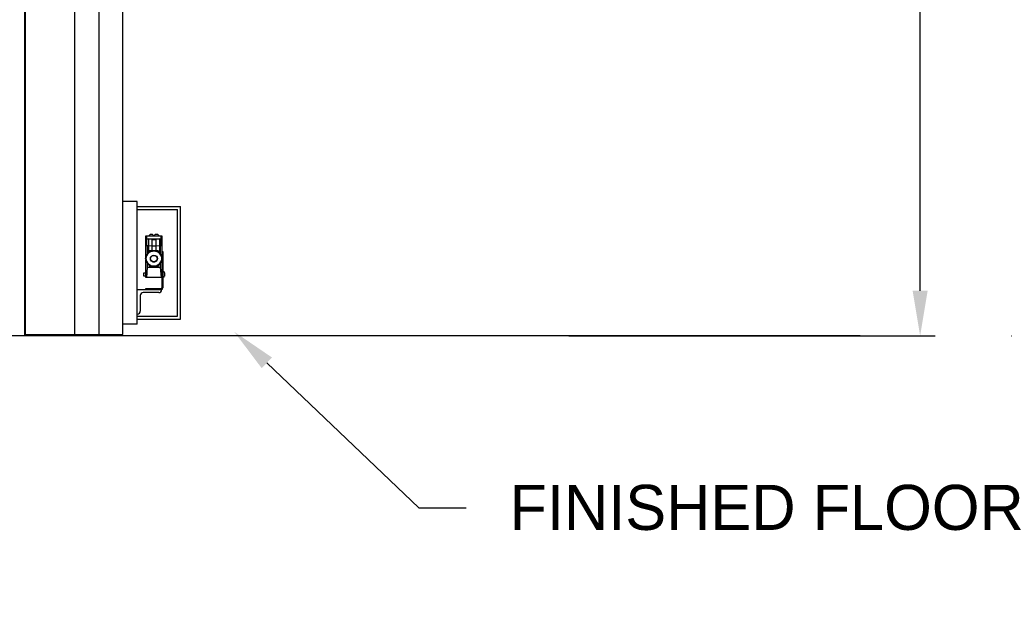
# Model space of a CAD drawing. Header units: inches. Extents: x 170 to 312, y 215 to 248.
# Tile 122 of 256: x 185.23 to 187.28, y 239.51 to 240.76. Entities that reach past the tile are written whole.
import ezdxf
from ezdxf import colors
from ezdxf.entities.mleader import LeaderData, LeaderLine
from ezdxf.math import Vec2, Vec3

# ---------------------------------------------------------------- set-up
doc = ezdxf.new("R2010")
doc.units = ezdxf.units.IN
doc.header["$LTSCALE"] = 0.25
doc.header["$MEASUREMENT"] = 0
doc.layers.add('ANNOTATIONS', color=1, linetype='Continuous')
doc.layers.add('MOTOR RH', color=7, linetype='Continuous')
doc.styles.add('ARIAL', font='arial.ttf', dxfattribs={"height": 0.09375})
doc.dimstyles.new('STANDARD$0', dxfattribs={"dimtxt": 0.09375, "dimasz": 0.09375, "dimexe": 0.03125, "dimexo": 0.046875, "dimgap": 0.09, "dimtad": 0, "dimtih": 1, "dimtoh": 1, "dimdec": 4, "dimzin": 0, "dimdsep": 46, "dimtxsty": 'ARIAL', "dimcen": 0.09, "dimadec": 0, "dimazin": 0, "dimtfac": 1, "dimtdec": 4, "dimtofl": 0, "dimtmove": 0, "dimatfit": 1, "dimfxl": 1, "dimtolj": 1, "dimtzin": 0, "dimarcsym": 0})

# ---------------------------------------------------------------- blocks, each defined once
blk = doc.blocks.new('*D22')
at = {"layer": 'ANNOTATIONS', "color": 0, "lineweight": -2, "transparency": 16777216}
for p, q in [((185.2897, 244.125), (187.1357, 244.125)), ((187.1044, 244.0313), (187.1044, 242.3317)), ((187.1044, 240.1972), (187.1044, 241.8968)), ((186.3739, 240.1034), (187.1357, 240.1034))]:
    blk.add_line(p, q, dxfattribs=at)
at = {"layer": 'ANNOTATIONS', "color": 0, "transparency": 16777216}
for points in [[(187.0888, 244.0313), (187.12, 244.0313), (187.1044, 244.125)], [(187.0888, 240.1972), (187.12, 240.1972), (187.1044, 240.1034)]]:
    blk.add_solid(points, dxfattribs=at)
at = {"layer": 'defpoints', "color": 0, "transparency": 16777216}
for p in [(185.2428, 244.125), (186.327, 240.1034), (187.1044, 240.1034)]:
    blk.add_point(p, dxfattribs=at)
at = {"layer": 'ANNOTATIONS', "color": 0, "transparency": 16777216, "insert": (187.1044, 242.1142), "char_height": 0.09375, "attachment_point": 5, "style": 'ARIAL'}
blk.add_mtext('\\A1;OPENING\\PHEIGHT', dxfattribs=at)
blk = doc.blocks.new('*D23')
at = {"layer": 'ANNOTATIONS', "color": 0, "lineweight": -2, "transparency": 16777216}
for p, q in [((185.2897, 244.961), (187.7907, 244.961)), ((187.7594, 244.8673), (187.7594, 242.7497)), ((187.7594, 240.1972), (187.7594, 242.3148)), ((187.2942, 240.1034), (187.7907, 240.1034))]:
    blk.add_line(p, q, dxfattribs=at)
at = {"layer": 'ANNOTATIONS', "color": 0, "transparency": 16777216}
for points in [[(187.7438, 244.8673), (187.775, 244.8673), (187.7594, 244.961)], [(187.7438, 240.1972), (187.775, 240.1972), (187.7594, 240.1034)]]:
    blk.add_solid(points, dxfattribs=at)
at = {"layer": 'defpoints', "color": 0, "transparency": 16777216}
for p in [(185.2428, 244.961), (187.2474, 240.1034), (187.7594, 240.1034)]:
    blk.add_point(p, dxfattribs=at)
at = {"layer": 'ANNOTATIONS', "color": 0, "transparency": 16777216, "insert": (187.7594, 242.5322), "char_height": 0.09375, "attachment_point": 5, "style": 'ARIAL'}
blk.add_mtext('\\A1;TOTAL\\PHEIGHT', dxfattribs=at)

msp = doc.modelspace()

# ---------------------------------------------------------------- linework, layer by layer
at = {"layer": 'MOTOR RH'}
for p, q in [((185.24283, 240.10342), (185.24283, 245.60178)), ((185.24466, 240.1061), (185.24466, 244.91339)), ((185.34685, 240.1061), (185.34685, 244.91339)), ((185.39688, 244.63662), (185.39688, 240.10342)), ((185.44691, 240.1061), (185.44691, 244.29598)), ((185.47672, 240.38302), (185.44691, 240.38302)), ((185.47672, 240.12754), (185.47672, 240.38302)), ((185.47672, 240.37238), (185.56652, 240.37238)), ((185.47672, 240.36597), (185.56012, 240.36597)), ((185.56012, 240.14459), (185.56012, 240.36597)), ((185.56652, 240.13819), (185.56652, 240.37238)), ((185.49461, 240.31177), (185.52813, 240.31177)), ((185.49461, 240.26706), (185.49461, 240.31177)), ((185.49461, 240.3047), (185.49595, 240.30507)), ((185.49595, 240.31177), (185.49595, 240.2909)), ((185.49595, 240.30507), (185.52679, 240.30507)), ((185.50735, 240.30373), (185.49997, 240.30507)), ((185.49997, 240.30507), (185.49997, 240.27646)), ((185.50399, 240.31513), (185.50064, 240.31177)), ((185.50399, 240.31513), (185.50802, 240.31513)), ((185.50735, 240.30373), (185.51539, 240.30373)), ((185.50735, 240.30373), (185.50735, 240.28044)), ((185.50802, 240.31513), (185.51137, 240.31177)), ((185.51472, 240.31513), (185.51137, 240.31177)), ((185.51472, 240.31513), (185.51875, 240.31513)), ((185.52277, 240.30507), (185.51539, 240.30373)), ((185.51539, 240.30373), (185.51539, 240.28044)), ((185.51875, 240.31513), (185.5221, 240.31177)), ((185.52277, 240.30507), (185.52277, 240.27646)), ((185.52679, 240.2909), (185.52679, 240.31177)), ((185.52679, 240.30507), (185.52813, 240.3047)), ((185.52813, 240.31177), (185.52813, 240.26706)), ((185.50215, 240.28013), (185.49293, 240.26417)), ((185.49595, 240.2909), (185.49461, 240.29101)), ((185.49997, 240.2909), (185.49595, 240.2909)), ((185.49729, 240.2909), (185.49729, 240.27326)), ((185.50735, 240.29032), (185.49997, 240.2909)), ((185.50215, 240.28013), (185.50339, 240.27799)), ((185.52059, 240.28013), (185.50215, 240.28013)), ((185.50735, 240.28044), (185.50627, 240.28013)), ((185.51539, 240.29032), (185.50735, 240.29032)), ((185.52277, 240.2909), (185.51539, 240.29032)), ((185.51648, 240.28013), (185.51539, 240.28044)), ((185.52059, 240.28013), (185.51935, 240.27799)), ((185.52981, 240.26417), (185.52059, 240.28013)), ((185.52679, 240.2909), (185.52277, 240.2909)), ((185.52545, 240.27326), (185.52545, 240.2909)), ((185.52813, 240.29101), (185.52679, 240.2909)), ((185.52813, 240.27905), (185.53015, 240.27905)), ((185.53015, 240.27905), (185.53015, 240.20328)), ((185.49293, 240.26417), (185.4954, 240.26417)), ((185.49293, 240.26417), (185.50215, 240.2482)), ((185.49461, 240.2246), (185.49461, 240.26127)), ((185.49729, 240.25507), (185.49729, 240.24606)), ((185.52059, 240.2482), (185.52981, 240.26417)), ((185.52545, 240.24606), (185.52545, 240.25507)), ((185.52981, 240.26417), (185.52734, 240.26417)), ((185.52813, 240.26127), (185.52813, 240.20328)), ((185.49729, 240.24606), (185.49579, 240.2246)), ((185.49729, 240.24606), (185.52545, 240.24606)), ((185.50339, 240.25034), (185.50215, 240.2482)), ((185.50215, 240.2482), (185.52059, 240.2482)), ((185.52059, 240.2482), (185.51935, 240.25034)), ((185.52695, 240.2246), (185.52545, 240.24606)), ((185.48991, 240.23399), (185.48991, 240.22863)), ((185.52813, 240.2246), (185.49461, 240.2246)), ((185.53388, 240.23392), (185.5339, 240.23393)), ((185.47672, 240.19993), (185.52781, 240.19993)), ((185.52168, 240.19352), (185.48925, 240.19352)), ((185.49461, 240.19993), (185.49461, 240.20194)), ((185.49461, 240.20194), (185.52679, 240.20194)), ((185.52781, 240.19993), (185.52781, 240.19965)), ((185.48312, 240.18739), (185.48312, 240.15496)), ((185.47699, 240.14883), (185.47672, 240.14883)), ((185.47672, 240.14459), (185.56012, 240.14459)), ((185.47672, 240.13819), (185.56652, 240.13819)), ((185.47672, 240.12754), (185.44691, 240.12754)), ((186.97977, 240.10342), (184.19323, 240.10342)), ((185.24466, 240.1061), (185.44691, 240.1061))]:
    msp.add_line(p, q, dxfattribs=at)
at = {"layer": 'MOTOR RH', "flags": 128}
for points in [[(185.53426, 240.23193), (185.53424, 240.23193), (185.53421, 240.23192), (185.53417, 240.23192), (185.53413, 240.23192), (185.53408, 240.23191), (185.53402, 240.23191), (185.53395, 240.2319), (185.53388, 240.23189)], [(185.53388, 240.23072), (185.53395, 240.23072), (185.53402, 240.23071), (185.53408, 240.23071), (185.53413, 240.2307), (185.53417, 240.2307), (185.53421, 240.23069), (185.53424, 240.23069), (185.53426, 240.23069)]]:
    msp.add_lwpolyline(points, dxfattribs=at)
at = {"layer": 'MOTOR RH'}
for radius in [0.01597, 0.00738, 0.00671]:
    msp.add_circle((185.51137, 240.26417), radius, dxfattribs=at)
for centre, radius, start, end in [((185.51137, 240.26417), 0.01676, 132.26959, 167.73041), ((185.51137, 240.26417), 0.01676, 12.26959, 47.73041), ((185.51137, 240.26417), 0.01676, 192.26959, 227.73041), ((185.51137, 240.26417), 0.01676, 312.26959, 347.73041), ((185.51137, 240.26417), 0.01676, 252.26959, 287.73041), ((185.53214, 240.23603), 0.000644, 35.78304, 90), ((185.52559, 240.23131), 0.00872, 17.52817, 35.78304), ((185.53214, 240.22659), 0.000644, 270, 324.21696), ((185.52559, 240.23131), 0.00872, 324.21696, 342.47183), ((185.52553, 240.23131), 0.00875, 4.05606, 17.36781), ((185.52348, 240.23131), 0.01042, 356.78781, 3.21219), ((185.52553, 240.23131), 0.00875, 342.63212, 355.944), ((185.54584, 240.24357), 0.01908, 231.2107, 231.27373), ((185.48925, 240.18739), 0.00613, 90, 180), ((185.52168, 240.19965), 0.00613, 270, 0), ((185.52679, 240.20328), 0.00335, 270, 0), ((185.52679, 240.20328), 0.00134, 270, 0), ((185.47699, 240.15496), 0.00613, 270, 0)]:
    msp.add_arc(centre, radius, start, end, dxfattribs=at)
msp.add_open_spline([(185.50927, 240.25719), (185.50934, 240.25721), (185.50991, 240.25742), (185.51116, 240.25753), (185.51253, 240.25749), (185.51318, 240.25725), (185.51333, 240.2572)], degree=3, knots=[0, 0, 0, 0, 0.054228, 0.4668722, 0.8814806, 1, 1, 1, 1], dxfattribs=at)
for points in [[(185.53214, 240.23667), (185.53015, 240.23667)], [(185.49461, 240.23399), (185.48991, 240.23399)], [(185.48991, 240.22863), (185.49461, 240.22863)], [(185.53015, 240.22594), (185.53214, 240.22594)]]:
    msp.add_open_spline(points, degree=1, dxfattribs=at)

# ---------------------------------------------------------------- dimensions: what is measured, and where the dimension line sits
at = {"layer": 'ANNOTATIONS'}
for base, p1, p2, text, picture, middle in [((187.75941, 240.10342), (185.24283, 244.96103), (187.24736, 240.10342), 'TOTAL\\PHEIGHT', '*D23', (187.75941, 242.53223)), ((187.10442, 240.10342), (185.24283, 244.12505), (186.32702, 240.10342), 'OPENING\\PHEIGHT', '*D22', (187.10442, 242.11424))]:
    dim = msp.add_linear_dim(base=base, p1=p1, p2=p2, angle=90, text=text, dimstyle='STANDARD$0', dxfattribs=at)
    dim.commit()
    dim.dimension.update_dxf_attribs({"geometry": picture, "text_midpoint": middle})

# ---------------------------------------------------------------- leaders
ml = msp.add_multileader_mtext('Standard', dxfattribs=at)
ml.set_content('FINISHED FLOOR', color=256, style='ARIAL')
ml.set_leader_properties()
ml.build(insert=Vec2(0, 0))
ml.multileader.update_dxf_attribs({"dogleg_length": 0.36, "arrow_head_size": 0.09375})
ctx = ml.context
ctx.base_point, ctx.char_height, ctx.arrow_head_size, ctx.landing_gap_size, ctx.plane_origin = Vec3(186.1604, 239.74611), 0.09375, 0.09375, 0.09, Vec3(185.37536, 239.31288)
notes = []
notes.append((ctx, [(0, (1, 1, 0), (186.06244, 239.74611), (1, 0), 0.09796, [(0, [(185.67827, 240.11218)], 0, [])])]))
ctx.mtext.insert, ctx.mtext.flow_direction = Vec3(186.2504, 239.79378), 5
for ctx, leaders in notes:
    for number, flags, end, landing, length, lines in leaders:
        leader = LeaderData()
        leader.index, (leader.has_last_leader_line, leader.has_dogleg_vector, leader.attachment_direction) = number, flags
        leader.last_leader_point, leader.dogleg_vector, leader.dogleg_length = Vec3(end), Vec3(landing), length
        for number, points, colour, breaks in lines:
            line = LeaderLine()
            line.index, line.vertices, line.color, line.breaks = number, Vec3.list(points), colors.encode_raw_color(colour), breaks
            leader.lines.append(line)
        ctx.leaders.append(leader)

doc.saveas('drawing.dxf')
